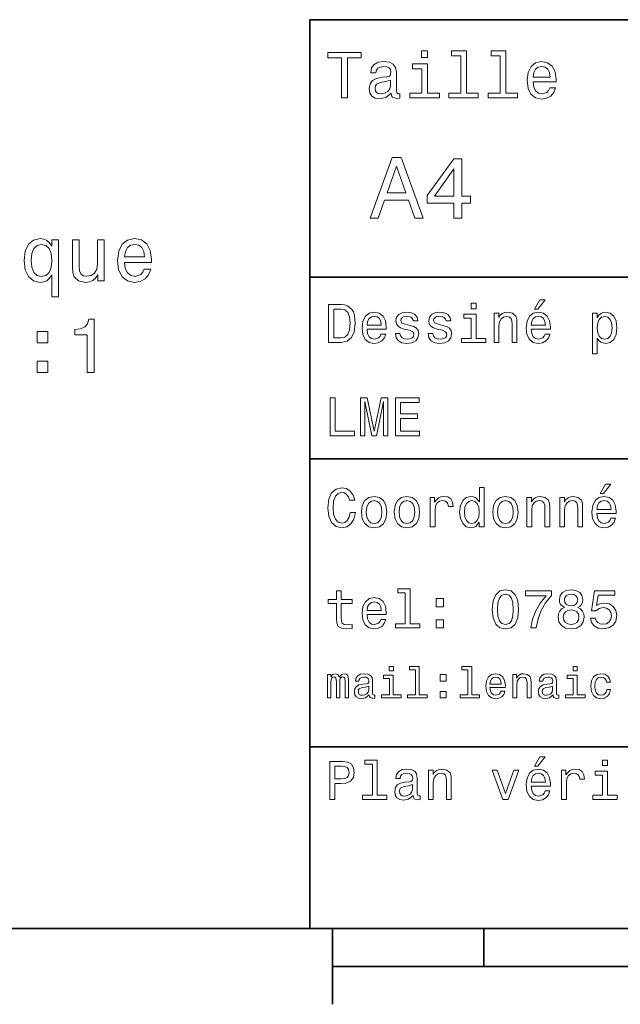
# Model space of a CAD drawing. Extents: x 0 to 296, y 0 to 210.
# Tile 2 of 9: x 78 to 118, y 5 to 70. Entities that reach past the tile are written whole.
import ezdxf

# ---------------------------------------------------------------- set-up
doc = ezdxf.new("R2010")
doc.units = 0

msp = doc.modelspace()

# ---------------------------------------------------------------- linework, layer by layer
at = {"color": 7, "lineweight": 35}
for p, q in [((97, 10), (97, 70)), ((97, 70), (287, 70)), ((97, 53), (162, 53)), ((97, 41), (162, 41)), ((97, 22), (162, 22)), ((10, 10), (287, 10)), ((97, 10), (287, 10)), ((98.5, 7.5), (198.5, 7.5))]:
    msp.add_line(p, q, dxfattribs=at)
at = {"color": 7, "lineweight": 35, "ltscale": 0.125}
msp.add_line((98.5, 10), (98.5, 5), dxfattribs=at)
at = {"color": 7, "lineweight": 35, "ltscale": 0.0625}
msp.add_line((108.5, 10), (108.5, 7.5), dxfattribs=at)
at = {"color": 7, "lineweight": 13}
for points in [[(99.102303, 64.837173), (99.5, 64.837173), (99.5, 67.47406), (100.407784, 67.47406), (100.407784, 67.837173), (98.190201, 67.837173), (98.190201, 67.47406), (99.102303, 67.47406)], [(104.786743, 67.940918), (104.384727, 67.940918), (104.384727, 67.508644), (104.786743, 67.508644)], [(106.969742, 67.621033), (106.969742, 65.157059), (106.187317, 65.157059), (106.187317, 64.837173), (108.128242, 64.837173), (108.128242, 65.157059), (107.350143, 65.157059), (107.350143, 67.940918), (106.373199, 67.940918), (106.373199, 67.621033)], [(109.572044, 67.621033), (109.572044, 65.157059), (108.789627, 65.157059), (108.789627, 64.837173), (110.730545, 64.837173), (110.730545, 65.157059), (109.952454, 65.157059), (109.952454, 67.940918), (108.975502, 67.940918), (108.975502, 67.621033)], [(102.387611, 65.139771), (102.387611, 65.126801), (102.409225, 64.979828), (102.47406, 64.876076), (102.746399, 64.793945), (102.958214, 64.828529), (102.958214, 65.122475), (102.867432, 65.109505), (102.746399, 65.165703), (102.724785, 65.338615), (102.724785, 66.540344), (102.672913, 66.84726), (102.521614, 67.0634), (102.257927, 67.193085), (101.886169, 67.240631), (101.523056, 67.188759), (101.255043, 67.041786), (101.086456, 66.812675), (101.030258, 66.510086), (101.030258, 66.484146), (101.371758, 66.484146), (101.402016, 66.665703), (101.497116, 66.795387), (101.65274, 66.873199), (101.873199, 66.903458), (102.085014, 66.881844), (102.236313, 66.817001), (102.327087, 66.704605), (102.357346, 66.548988), (102.340057, 66.367432), (102.270897, 66.276657), (102.097984, 66.233429), (101.773773, 66.198845), (101.402016, 66.121033), (101.138329, 65.982704), (100.982712, 65.766571), (100.935158, 65.446686), (100.978386, 65.161385), (101.112389, 64.949562), (101.328529, 64.815559), (101.626801, 64.768013), (102.028816, 64.858788)], [(104.773773, 65.157059), (104.773773, 67.080688), (103.796829, 67.080688), (103.796829, 66.756485), (104.393372, 66.756485), (104.393372, 65.157059), (103.615273, 65.157059), (103.615273, 64.837173), (105.560516, 64.837173), (105.560516, 65.157059)], [(111.750717, 65.887604), (113.272339, 65.887604), (113.276657, 66.064842), (113.207497, 66.561958), (113.017288, 66.933716), (112.714699, 67.158501), (112.312683, 67.240631), (111.919312, 67.154175), (111.616714, 66.912102), (111.422188, 66.51873), (111.353027, 66), (111.41787, 65.4683), (111.612396, 65.079247), (111.91066, 64.837173), (112.299713, 64.755043), (112.636887, 64.811234), (112.913544, 64.958214), (113.116714, 65.191643), (113.233429, 65.502876), (112.857346, 65.502876), (112.779541, 65.329971), (112.667145, 65.200287), (112.34726, 65.096542), (112.100868, 65.144089), (111.914986, 65.295387), (111.793945, 65.541786), (111.750717, 65.874634)], [(111.750717, 66.207489), (111.798271, 66.50576), (111.914986, 66.726219), (112.092216, 66.860229), (112.325653, 66.907776), (112.554756, 66.860229), (112.731987, 66.726219), (112.840057, 66.50576), (112.878967, 66.207489)], [(102.344383, 65.649857), (102.292511, 65.425072), (102.154182, 65.252159), (101.946686, 65.139771), (101.691643, 65.100861), (101.527374, 65.122475), (101.41066, 65.191643), (101.337173, 65.312675), (101.315559, 65.481262), (101.332855, 65.632561), (101.402016, 65.740631), (101.678673, 65.861671), (102.028816, 65.913544), (102.344383, 66.017288)], [(100.982712, 56.9049), (101.51297, 56.9049), (101.933716, 58.080692), (103.530258, 58.080692), (103.951012, 56.9049), (104.492798, 56.9049), (103.028816, 60.910664), (102.440926, 60.910664)], [(106.521614, 56.9049), (107.040344, 56.9049), (107.040344, 57.896255), (107.610954, 57.896255), (107.610954, 58.357349), (107.040344, 58.357349), (107.040344, 60.818443), (106.515854, 60.818443), (104.763687, 58.403458), (104.763687, 57.896255), (106.521614, 57.896255)], [(102.118156, 58.570606), (102.734871, 60.334293), (103.351585, 58.570606)], [(105.247841, 58.357349), (106.521614, 60.149857), (106.521614, 58.357349)], [(79.970688, 55.040878), (79.814346, 55.267822), (79.637833, 55.429207), (79.431061, 55.519981), (79.194031, 55.555286), (78.76535, 55.454422), (78.432495, 55.172001), (78.215637, 54.718109), (78.139992, 54.10788), (78.215637, 53.492607), (78.432495, 53.038715), (78.76535, 52.751251), (79.194031, 52.65543), (79.431061, 52.685688), (79.63279, 52.771423), (79.809296, 52.927765), (79.970688, 53.164795), (79.970688, 51.702259), (80.41449, 51.702259), (80.41449, 55.459465), (79.970688, 55.459465)], [(83.430336, 55.459465), (82.986534, 55.459465), (82.986534, 53.896065), (82.936096, 53.532951), (82.789848, 53.270702), (82.562897, 53.109322), (82.26535, 53.058887), (82.02832, 53.099236), (81.877022, 53.220272), (81.79129, 53.427044), (81.771118, 53.719551), (81.771118, 55.459465), (81.327316, 55.459465), (81.327316, 53.679207), (81.342438, 53.321136), (81.438263, 53.023586), (81.730774, 52.751251), (82.199791, 52.65543), (82.45195, 52.690731), (82.668808, 52.781509), (82.855408, 52.937851), (83.006706, 53.164795), (83.006706, 52.751251), (83.430336, 52.751251)], [(84.766792, 53.976757), (86.542007, 53.976757), (86.54705, 54.183529), (86.466354, 54.7635), (86.244461, 55.197216), (85.891434, 55.459465), (85.422409, 55.555286), (84.963478, 55.454422), (84.610451, 55.172001), (84.383507, 54.713066), (84.302811, 54.10788), (84.378464, 53.487564), (84.605408, 53.033672), (84.953392, 52.751251), (85.40728, 52.65543), (85.800659, 52.720993), (86.123421, 52.89246), (86.360451, 53.164795), (86.49662, 53.527908), (86.057861, 53.527908), (85.967079, 53.32618), (85.835953, 53.174881), (85.462753, 53.053844), (85.175293, 53.109322), (84.958435, 53.285835), (84.817223, 53.573296), (84.766792, 53.961624)], [(78.593887, 54.10788), (78.639267, 54.556728), (78.780487, 54.884537), (78.992294, 55.086266), (79.269676, 55.156872), (79.56218, 55.086266), (79.784088, 54.88958), (79.915207, 54.561771), (79.965637, 54.10788), (79.915207, 53.648945), (79.784088, 53.321136), (79.56218, 53.119408), (79.269676, 53.053844), (78.992294, 53.119408), (78.780487, 53.321136), (78.639267, 53.653988)], [(84.766792, 54.349953), (84.822266, 54.697937), (84.958435, 54.955143), (85.165207, 55.111481), (85.437546, 55.166958), (85.704834, 55.111481), (85.911606, 54.955143), (86.037689, 54.697937), (86.083069, 54.349953)], [(111.84726, 50.88797), (112.059799, 50.88797), (112.560516, 51.500362), (112.207489, 51.500362)], [(99.080688, 51.190563), (98.248558, 51.190563), (98.248558, 48.690563), (99.080688, 48.690563), (99.473343, 48.769814), (99.765129, 49.011169), (99.945244, 49.40382), (100.010086, 49.940563), (99.952446, 50.488113), (99.880402, 50.70425), (99.779541, 50.877163), (99.487755, 51.111313), (99.296829, 51.168949)], [(99.055473, 50.891571), (99.329254, 50.837536), (99.516571, 50.671829), (99.628242, 50.376442), (99.664268, 49.940563), (99.624641, 49.519093), (99.51297, 49.223705), (99.322044, 49.047192), (99.055473, 48.989555), (98.583572, 48.989555), (98.583572, 50.891571)], [(107.992798, 51.27702), (107.657784, 51.27702), (107.657784, 50.916786), (107.992798, 50.916786)], [(82.295609, 46.704422), (82.754547, 46.704422), (82.754547, 50.229637), (82.411606, 50.229637), (82.320831, 49.922001), (82.139267, 49.715229), (81.861893, 49.594193), (81.478607, 49.553844), (81.478607, 49.195778), (82.295609, 49.195778)], [(100.784584, 49.565922), (102.052597, 49.565922), (102.056198, 49.713619), (101.998558, 50.127884), (101.840057, 50.437683), (101.587898, 50.625), (101.252884, 50.693443), (100.925072, 50.621399), (100.672913, 50.41967), (100.510803, 50.091862), (100.453171, 49.659584), (100.507202, 49.216499), (100.669312, 48.892292), (100.91787, 48.690563), (101.242073, 48.62212), (101.523056, 48.668949), (101.753601, 48.791428), (101.922913, 48.98595), (102.020172, 49.245319), (101.706772, 49.245319), (101.64193, 49.101227), (101.548271, 48.993156), (101.2817, 48.9067), (101.07637, 48.946327), (100.921471, 49.072407), (100.820602, 49.27774), (100.784584, 49.555115)], [(100.784584, 49.832493), (100.824211, 50.081055), (100.921471, 50.264771), (101.069168, 50.376442), (101.263687, 50.416069), (101.454613, 50.376442), (101.602303, 50.264771), (101.69236, 50.081055), (101.724785, 49.832493)], [(103.623199, 49.818085), (103.317001, 49.890129), (103.090057, 49.972984), (103.014412, 50.142292), (103.036026, 50.261169), (103.111671, 50.347622), (103.234146, 50.401657), (103.41066, 50.423271), (103.579971, 50.401657), (103.713257, 50.336815), (103.799713, 50.239555), (103.835732, 50.109871), (104.145531, 50.109871), (104.145531, 50.117077), (104.091499, 50.351227), (103.943802, 50.534943), (103.713257, 50.650219), (103.41066, 50.693443), (103.104469, 50.650219), (102.881126, 50.531342), (102.740631, 50.354828), (102.697403, 50.131485), (102.729828, 49.915348), (102.830688, 49.76405), (102.996399, 49.655983), (103.237755, 49.580334), (103.590775, 49.493877), (103.806915, 49.40382), (103.864555, 49.331772), (103.886169, 49.223705), (103.853745, 49.09042), (103.767288, 48.989555), (103.626801, 48.924713), (103.439484, 48.903099), (103.241356, 48.924713), (103.09726, 49.000362), (103, 49.122841), (102.960373, 49.292149), (102.654175, 49.292149), (102.704613, 49.003963), (102.852303, 48.795029), (103.086456, 48.668949), (103.41066, 48.62212), (103.749283, 48.668949), (103.997841, 48.795029), (104.149139, 48.996758), (104.203171, 49.259727), (104.163544, 49.486671), (104.051872, 49.641571), (103.868156, 49.742435)], [(105.791786, 49.818085), (105.485588, 49.890129), (105.258644, 49.972984), (105.182999, 50.142292), (105.204613, 50.261169), (105.280258, 50.347622), (105.40274, 50.401657), (105.579254, 50.423271), (105.748558, 50.401657), (105.881844, 50.336815), (105.9683, 50.239555), (106.004326, 50.109871), (106.314117, 50.109871), (106.314117, 50.117077), (106.260086, 50.351227), (106.112396, 50.534943), (105.881844, 50.650219), (105.579254, 50.693443), (105.273056, 50.650219), (105.049713, 50.531342), (104.909225, 50.354828), (104.865997, 50.131485), (104.898415, 49.915348), (104.999283, 49.76405), (105.164986, 49.655983), (105.406342, 49.580334), (105.759369, 49.493877), (105.975502, 49.40382), (106.033142, 49.331772), (106.054756, 49.223705), (106.022339, 49.09042), (105.935883, 48.989555), (105.795387, 48.924713), (105.60807, 48.903099), (105.409943, 48.924713), (105.265854, 49.000362), (105.168587, 49.122841), (105.12896, 49.292149), (104.822769, 49.292149), (104.873199, 49.003963), (105.020897, 48.795029), (105.255043, 48.668949), (105.579254, 48.62212), (105.91787, 48.668949), (106.166428, 48.795029), (106.317726, 48.996758), (106.371758, 49.259727), (106.33213, 49.486671), (106.220459, 49.641571), (106.036743, 49.742435)], [(107.981987, 48.957134), (107.981987, 50.560158), (107.16787, 50.560158), (107.16787, 50.289986), (107.664986, 50.289986), (107.664986, 48.957134), (107.016571, 48.957134), (107.016571, 48.690563), (108.637611, 48.690563), (108.637611, 48.957134)], [(109.181557, 48.690563), (109.498558, 48.690563), (109.498558, 49.807278), (109.530983, 50.063042), (109.635445, 50.250362), (109.797546, 50.365635), (110.013687, 50.408863), (110.1866, 50.372841), (110.29467, 50.275578), (110.348701, 50.113472), (110.366714, 49.897335), (110.366714, 48.690563), (110.683716, 48.690563), (110.683716, 49.962177), (110.669312, 50.217941), (110.604469, 50.430477), (110.39193, 50.625), (110.060516, 50.693443), (109.876801, 50.668228), (109.721901, 50.599785), (109.588615, 50.484512), (109.484146, 50.329613), (109.484146, 50.625), (109.181557, 50.625)], [(111.627518, 49.565922), (112.895531, 49.565922), (112.899132, 49.713619), (112.841499, 50.127884), (112.682999, 50.437683), (112.430832, 50.625), (112.095825, 50.693443), (111.768013, 50.621399), (111.515854, 50.41967), (111.353745, 50.091862), (111.296112, 49.659584), (111.350143, 49.216499), (111.512245, 48.892292), (111.760803, 48.690563), (112.085014, 48.62212), (112.365997, 48.668949), (112.596542, 48.791428), (112.765854, 48.98595), (112.863113, 49.245319), (112.549713, 49.245319), (112.484871, 49.101227), (112.391212, 48.993156), (112.124641, 48.9067), (111.919312, 48.946327), (111.764412, 49.072407), (111.663544, 49.27774), (111.627518, 49.555115)], [(111.627518, 49.832493), (111.667145, 50.081055), (111.764412, 50.264771), (111.912102, 50.376442), (112.106628, 50.416069), (112.297546, 50.376442), (112.445244, 50.264771), (112.535301, 50.081055), (112.567726, 49.832493)], [(115.986313, 50.326012), (115.986313, 50.625), (115.669312, 50.625), (115.669312, 47.941284), (115.986313, 47.941284), (115.986313, 48.98595), (116.097984, 48.816643), (116.22406, 48.704971), (116.541069, 48.62212), (116.843658, 48.690563), (117.081413, 48.895893), (117.236313, 49.2201), (117.293945, 49.659584), (117.236313, 50.095463), (117.081413, 50.41967), (116.843658, 50.621399), (116.541069, 50.693443), (116.368156, 50.671829), (116.220459, 50.603386), (116.094383, 50.488113)], [(116.48703, 48.9067), (116.274498, 48.953533), (116.119598, 49.097622), (116.022339, 49.331772), (115.989914, 49.659584), (116.022339, 49.983791), (116.119598, 50.217941), (116.274498, 50.358429), (116.48703, 50.408863), (116.681557, 50.358429), (116.836456, 50.21434), (116.933716, 49.98019), (116.969742, 49.659584), (116.933716, 49.335377), (116.836456, 49.097622), (116.681557, 48.953533)], [(79.00238, 48.661194), (79.698349, 48.661194), (79.698349, 49.412636), (79.00238, 49.412636)], [(79.00238, 46.704422), (79.698349, 46.704422), (79.698349, 47.455864), (79.00238, 47.455864)], [(98.353027, 42.530979), (99.959656, 42.530979), (99.959656, 42.833572), (98.684441, 42.833572), (98.684441, 45.030979), (98.353027, 45.030979)], [(100.352303, 42.530979), (100.629684, 42.530979), (100.629684, 44.80043), (101.097984, 42.530979), (101.407784, 42.530979), (101.872482, 44.80043), (101.872482, 42.530979), (102.153458, 42.530979), (102.153458, 45.030979), (101.713974, 45.030979), (101.252884, 42.826366), (100.795387, 45.030979), (100.352303, 45.030979)], [(102.664986, 42.530979), (104.25, 42.530979), (104.25, 42.833572), (102.996399, 42.833572), (102.996399, 43.680115), (104.113113, 43.680115), (104.113113, 43.979107), (102.996399, 43.979107), (102.996399, 44.728386), (104.221184, 44.728386), (104.221184, 45.030979), (102.664986, 45.030979)], [(99.66787, 37.460373), (99.595818, 37.15778), (99.476944, 36.941643), (99.311241, 36.808357), (99.116714, 36.765129), (98.882568, 36.829971), (98.698845, 37.024494), (98.57637, 37.341499), (98.536743, 37.780979), (98.57637, 38.216858), (98.695244, 38.537464), (98.87896, 38.731987), (99.116714, 38.80043), (99.289627, 38.764408), (99.437317, 38.663544), (99.552597, 38.501442), (99.631844, 38.278099), (99.97406, 38.278099), (99.865997, 38.620316), (99.678673, 38.879681), (99.422913, 39.041786), (99.116714, 39.099422), (98.734871, 39.009365), (98.443085, 38.757202), (98.25576, 38.342937), (98.190926, 37.780979), (98.25576, 37.219021), (98.443085, 36.804756), (98.734871, 36.548992), (99.116714, 36.462536), (99.451729, 36.530979), (99.721901, 36.721901), (99.912827, 37.035301), (100.013687, 37.460373)], [(108.201729, 36.829971), (108.201729, 36.530979), (108.51873, 36.530979), (108.51873, 39.117435), (108.20533, 39.117435), (108.20533, 38.170029), (107.963974, 38.443802), (107.816284, 38.508644), (107.646973, 38.533859), (107.340775, 38.461815), (107.103027, 38.260086), (106.948128, 37.935879), (106.894089, 37.5), (106.948128, 37.064121), (107.103027, 36.736309), (107.340775, 36.530979), (107.646973, 36.462536), (107.816284, 36.487751), (107.967575, 36.552593)], [(116.184441, 38.728386), (116.396973, 38.728386), (116.897697, 39.340778), (116.54467, 39.340778)], [(100.413544, 37.496399), (100.471184, 37.056915), (100.636887, 36.732708), (100.899857, 36.530979), (101.252884, 36.462536), (101.602303, 36.530979), (101.865273, 36.729107), (102.030983, 37.053314), (102.092216, 37.496399), (102.030983, 37.935879), (101.865273, 38.263687), (101.602303, 38.461815), (101.252884, 38.533859), (100.899857, 38.461815), (100.636887, 38.260086), (100.471184, 37.935879)], [(102.58213, 37.496399), (102.639771, 37.056915), (102.805473, 36.732708), (103.068443, 36.530979), (103.421471, 36.462536), (103.770897, 36.530979), (104.033859, 36.729107), (104.19957, 37.053314), (104.260803, 37.496399), (104.19957, 37.935879), (104.033859, 38.263687), (103.770897, 38.461815), (103.421471, 38.533859), (103.068443, 38.461815), (102.805473, 38.260086), (102.639771, 37.935879)], [(104.963257, 36.530979), (105.280258, 36.530979), (105.280258, 37.636887), (105.312683, 37.903458), (105.409943, 38.094379), (105.568443, 38.209652), (105.780983, 38.249279), (105.939484, 38.224064), (106.058357, 38.152016), (106.130402, 38.029537), (106.155617, 37.863831), (106.476227, 37.863831), (106.432999, 38.155621), (106.314117, 38.364552), (106.115997, 38.490635), (105.845825, 38.533859), (105.662102, 38.505043), (105.503601, 38.432995), (105.363113, 38.310516), (105.251442, 38.144814), (105.251442, 38.465416), (104.963257, 38.465416)], [(109.087898, 37.496399), (109.145531, 37.056915), (109.311241, 36.732708), (109.574203, 36.530979), (109.927231, 36.462536), (110.276657, 36.530979), (110.539627, 36.729107), (110.70533, 37.053314), (110.766571, 37.496399), (110.70533, 37.935879), (110.539627, 38.263687), (110.276657, 38.461815), (109.927231, 38.533859), (109.574203, 38.461815), (109.311241, 38.260086), (109.145531, 37.935879)], [(111.350143, 36.530979), (111.667145, 36.530979), (111.667145, 37.647694), (111.69957, 37.903458), (111.804031, 38.090778), (111.966141, 38.206051), (112.182274, 38.249279), (112.355186, 38.213257), (112.463257, 38.115993), (112.517288, 37.953888), (112.535301, 37.737751), (112.535301, 36.530979), (112.852303, 36.530979), (112.852303, 37.802593), (112.837898, 38.058357), (112.773056, 38.270893), (112.560516, 38.465416), (112.229103, 38.533859), (112.045387, 38.508644), (111.890488, 38.440201), (111.757202, 38.324928), (111.65274, 38.170029), (111.65274, 38.465416), (111.350143, 38.465416)], [(113.51873, 36.530979), (113.835732, 36.530979), (113.835732, 37.647694), (113.868156, 37.903458), (113.972626, 38.090778), (114.134727, 38.206051), (114.350861, 38.249279), (114.523773, 38.213257), (114.631844, 38.115993), (114.685883, 37.953888), (114.703888, 37.737751), (114.703888, 36.530979), (115.020889, 36.530979), (115.020889, 37.802593), (115.006485, 38.058357), (114.941643, 38.270893), (114.729111, 38.465416), (114.39769, 38.533859), (114.213974, 38.508644), (114.059082, 38.440201), (113.925789, 38.324928), (113.821327, 38.170029), (113.821327, 38.465416), (113.51873, 38.465416)], [(115.964699, 37.406338), (117.232712, 37.406338), (117.236313, 37.554035), (117.178673, 37.9683), (117.020172, 38.278099), (116.768013, 38.465416), (116.432999, 38.533859), (116.105186, 38.461815), (115.853027, 38.260086), (115.690918, 37.932278), (115.633286, 37.5), (115.687317, 37.056915), (115.849426, 36.732708), (116.097984, 36.530979), (116.422188, 36.462536), (116.703171, 36.509365), (116.933716, 36.631844), (117.103027, 36.826366), (117.200287, 37.085735), (116.886887, 37.085735), (116.822044, 36.941643), (116.728386, 36.833572), (116.461815, 36.747116), (116.256485, 36.786743), (116.101585, 36.912823), (116.000717, 37.118156), (115.964699, 37.395531)], [(100.737755, 37.5), (100.770172, 37.824207), (100.87104, 38.058357), (101.033142, 38.20245), (101.252884, 38.25288), (101.469017, 38.20245), (101.631126, 38.061958), (101.731987, 37.824207), (101.768013, 37.5), (101.731987, 37.172188), (101.631126, 36.934437), (101.469017, 36.790344), (101.252884, 36.743515), (101.033142, 36.790344), (100.87104, 36.934437), (100.770172, 37.172188)], [(102.906342, 37.5), (102.938759, 37.824207), (103.039627, 38.058357), (103.201729, 38.20245), (103.421471, 38.25288), (103.637611, 38.20245), (103.799713, 38.061958), (103.900574, 37.824207), (103.9366, 37.5), (103.900574, 37.172188), (103.799713, 36.934437), (103.637611, 36.790344), (103.421471, 36.743515), (103.201729, 36.790344), (103.039627, 36.934437), (102.938759, 37.172188)], [(107.701012, 38.249279), (107.909943, 38.198845), (108.068443, 38.058357), (108.162102, 37.824207), (108.198128, 37.5), (108.162102, 37.172188), (108.068443, 36.938038), (107.909943, 36.793949), (107.701012, 36.747116), (107.502884, 36.793949), (107.351585, 36.938038), (107.250717, 37.175793), (107.2183, 37.5), (107.250717, 37.820606), (107.351585, 38.054756), (107.502884, 38.198845)], [(109.412102, 37.5), (109.444527, 37.824207), (109.545387, 38.058357), (109.707489, 38.20245), (109.927231, 38.25288), (110.143372, 38.20245), (110.305473, 38.061958), (110.406342, 37.824207), (110.44236, 37.5), (110.406342, 37.172188), (110.305473, 36.934437), (110.143372, 36.790344), (109.927231, 36.743515), (109.707489, 36.790344), (109.545387, 36.934437), (109.444527, 37.172188)], [(115.964699, 37.672909), (116.004318, 37.921471), (116.101585, 38.105186), (116.249283, 38.216858), (116.443802, 38.256485), (116.634727, 38.216858), (116.782425, 38.105186), (116.872482, 37.921471), (116.9049, 37.672909)], [(98.763687, 31.449568), (98.763687, 30.480547), (98.785301, 30.167147), (98.886169, 29.951008), (99.087898, 29.824926), (99.430115, 29.7817), (99.804756, 29.799711), (99.804756, 30.073486), (99.530983, 30.051872), (99.282417, 30.08069), (99.149132, 30.170748), (99.091499, 30.322046), (99.080688, 30.534582), (99.080688, 31.449568), (99.804756, 31.449568), (99.804756, 31.71974), (99.080688, 31.71974), (99.080688, 32.285301), (98.763687, 32.285301), (98.763687, 31.71974), (98.216141, 31.71974), (98.216141, 31.449568)], [(100.784584, 30.725504), (102.052597, 30.725504), (102.056198, 30.873198), (101.998558, 31.287464), (101.840057, 31.597261), (101.587898, 31.784582), (101.252884, 31.853025), (100.925072, 31.780979), (100.672913, 31.57925), (100.510803, 31.25144), (100.453171, 30.819164), (100.507202, 30.37608), (100.669312, 30.051872), (100.91787, 29.850143), (101.242073, 29.7817), (101.523056, 29.828529), (101.753601, 29.951008), (101.922913, 30.145533), (102.020172, 30.404898), (101.706772, 30.404898), (101.64193, 30.260807), (101.548271, 30.152737), (101.2817, 30.066282), (101.07637, 30.105907), (100.921471, 30.231987), (100.820602, 30.437319), (100.784584, 30.714697)], [(103.306198, 32.170029), (103.306198, 30.116714), (102.654175, 30.116714), (102.654175, 29.850143), (104.271614, 29.850143), (104.271614, 30.116714), (103.623199, 30.116714), (103.623199, 32.4366), (102.809074, 32.4366), (102.809074, 32.170029)], [(109.059074, 31.071325), (109.113113, 30.505762), (109.282425, 30.102304), (109.552597, 29.857347), (109.927231, 29.778097), (110.298271, 29.857347), (110.568443, 30.102304), (110.734146, 30.505762), (110.791786, 31.071325), (110.734146, 31.633286), (110.665703, 31.856628), (110.568443, 32.040344), (110.298271, 32.285301), (109.927231, 32.368156), (109.552597, 32.285301), (109.282425, 32.036743), (109.113113, 31.633286)], [(109.4049, 31.071325), (109.433716, 31.507204), (109.523773, 31.820604), (109.685883, 32.004322), (109.927231, 32.069164), (110.164986, 32.004322), (110.327087, 31.820604), (110.417145, 31.507204), (110.445969, 31.071325), (110.417145, 30.631844), (110.327087, 30.318443), (110.164986, 30.134726), (109.927231, 30.073486), (109.685883, 30.134726), (109.523773, 30.318443), (109.433716, 30.631844)], [(111.5951, 29.850143), (111.958931, 29.850143), (112.077812, 30.444523), (112.286743, 30.999279), (112.58213, 31.514408), (112.967575, 31.997118), (112.967575, 32.296108), (111.252884, 32.296108), (111.252884, 31.9683), (112.621758, 31.9683), (112.225502, 31.481987), (111.926514, 30.974062), (111.717575, 30.433718)], [(113.817726, 31.197405), (113.634003, 31.09654), (113.507927, 30.956051), (113.428673, 30.779539), (113.403458, 30.567001), (113.461098, 30.246397), (113.626801, 29.997837), (113.896973, 29.839336), (114.264404, 29.778097), (114.628242, 29.839336), (114.898415, 29.997837), (115.064117, 30.246397), (115.125359, 30.567001), (115.096542, 30.779539), (115.020889, 30.956051), (114.891212, 31.09654), (114.71109, 31.197405), (114.855186, 31.283861), (114.956055, 31.402737), (115.017288, 31.546829), (115.038902, 31.723343), (114.98127, 31.979107), (114.829971, 32.184437), (114.585014, 32.317722), (114.264404, 32.368156), (113.940201, 32.317722), (113.695244, 32.184437), (113.540344, 31.979107), (113.486313, 31.723343), (113.504318, 31.546829), (113.565559, 31.402737)], [(113.828529, 31.694523), (113.857346, 31.853025), (113.943802, 31.975504), (114.080688, 32.051151), (114.264404, 32.079971), (114.444527, 32.051151), (114.581413, 31.975504), (114.66787, 31.853025), (114.700287, 31.694523), (114.66787, 31.532419), (114.581413, 31.40634), (114.444527, 31.323486), (114.264404, 31.298271), (114.080688, 31.327089), (113.943802, 31.40634), (113.857346, 31.532419)], [(115.539627, 30.502161), (115.618874, 30.206772), (115.795387, 29.976225), (116.054756, 29.832132), (116.386169, 29.778097), (116.75, 29.842939), (117.034584, 30.019451), (117.214699, 30.300432), (117.283142, 30.660662), (117.221901, 30.995676), (117.048996, 31.258644), (116.778816, 31.427954), (116.429398, 31.489193), (116.159225, 31.445965), (115.950287, 31.327089), (116.051155, 32.000721), (117.146255, 32.000721), (117.146255, 32.296108), (115.809799, 32.296108), (115.611671, 30.970461), (115.899857, 30.970461), (116.108788, 31.139769), (116.375359, 31.201008), (116.605911, 31.161383), (116.782425, 31.046108), (116.894089, 30.869596), (116.933716, 30.642651), (116.894089, 30.415705), (116.778816, 30.239193), (116.60231, 30.127522), (116.375359, 30.087896), (116.184441, 30.113111), (116.036743, 30.195965), (115.928673, 30.325647), (115.874641, 30.502161)], [(100.784584, 30.992075), (100.824211, 31.240633), (100.921471, 31.424351), (101.069168, 31.536022), (101.263687, 31.575647), (101.454613, 31.536022), (101.602303, 31.424351), (101.69236, 31.240633), (101.724785, 30.992075)], [(105.341499, 31.247837), (105.838615, 31.247837), (105.838615, 31.784582), (105.341499, 31.784582)], [(113.749283, 30.574207), (113.7817, 30.765129), (113.886169, 30.909222), (114.048271, 31.002882), (114.264404, 31.035301), (114.476944, 31.002882), (114.639046, 30.909222), (114.743515, 30.765129), (114.779541, 30.574207), (114.743515, 30.368876), (114.639046, 30.213976), (114.476944, 30.113111), (114.264404, 30.08069), (114.048271, 30.113111), (113.886169, 30.213976), (113.7817, 30.368876)], [(105.341499, 29.850143), (105.838615, 29.850143), (105.838615, 30.386887), (105.341499, 30.386887)], [(98.170029, 25.224785), (98.403458, 25.224785), (98.403458, 26.259367), (98.41787, 26.414986), (98.461098, 26.527378), (98.527374, 26.59366), (98.613831, 26.619598), (98.682999, 26.596542), (98.729103, 26.538906), (98.752159, 26.440924), (98.760803, 26.311241), (98.760803, 25.224785), (98.979828, 25.224785), (98.979828, 26.259367), (98.99424, 26.412106), (99.03746, 26.524496), (99.106628, 26.59366), (99.193085, 26.619598), (99.262245, 26.596542), (99.308357, 26.538906), (99.337173, 26.311241), (99.337173, 25.224785), (99.570602, 25.224785), (99.570602, 26.293949), (99.556198, 26.515852), (99.510086, 26.685881), (99.41787, 26.789627), (99.268013, 26.827091), (99.092216, 26.769453), (98.956772, 26.602306), (98.850143, 26.766571), (98.671471, 26.827091), (98.507202, 26.769453), (98.394814, 26.60807), (98.394814, 26.772335), (98.170029, 26.772335)], [(100.925072, 25.426514), (100.925072, 25.417868), (100.939484, 25.319885), (100.982712, 25.250721), (101.164268, 25.195967), (101.305473, 25.219021), (101.305473, 25.414986), (101.244957, 25.406342), (101.164268, 25.443806), (101.149857, 25.559078), (101.149857, 26.360231), (101.115273, 26.564842), (101.014412, 26.708935), (100.838615, 26.795389), (100.590775, 26.827091), (100.348701, 26.792507), (100.170029, 26.694525), (100.05764, 26.541788), (100.020172, 26.340059), (100.020172, 26.322767), (100.247841, 26.322767), (100.268013, 26.443806), (100.331413, 26.53026), (100.435158, 26.582134), (100.58213, 26.602306), (100.723343, 26.587896), (100.824211, 26.54467), (100.884727, 26.469742), (100.9049, 26.365995), (100.893372, 26.244957), (100.84726, 26.184439), (100.731987, 26.155621), (100.515854, 26.132566), (100.268013, 26.080692), (100.092216, 25.988474), (99.988472, 25.844381), (99.956772, 25.631124), (99.985588, 25.440924), (100.074928, 25.299713), (100.219017, 25.210375), (100.41787, 25.178675), (100.685883, 25.239195)], [(102.515854, 25.438042), (102.515854, 26.720463), (101.864555, 26.720463), (101.864555, 26.504324), (102.262245, 26.504324), (102.262245, 25.438042), (101.743515, 25.438042), (101.743515, 25.224785), (103.040344, 25.224785), (103.040344, 25.438042)], [(102.524498, 27.293949), (102.256485, 27.293949), (102.256485, 27.005764), (102.524498, 27.005764)], [(103.979828, 27.080692), (103.979828, 25.438042), (103.458214, 25.438042), (103.458214, 25.224785), (104.752159, 25.224785), (104.752159, 25.438042), (104.233429, 25.438042), (104.233429, 27.293949), (103.58213, 27.293949), (103.58213, 27.080692)], [(105.60807, 26.342941), (106.005768, 26.342941), (106.005768, 26.772335), (105.60807, 26.772335)], [(107.44957, 27.080692), (107.44957, 25.438042), (106.927956, 25.438042), (106.927956, 25.224785), (108.221901, 25.224785), (108.221901, 25.438042), (107.703171, 25.438042), (107.703171, 27.293949), (107.051872, 27.293949), (107.051872, 27.080692)], [(108.902016, 25.925074), (109.916428, 25.925074), (109.919312, 26.043228), (109.873199, 26.374641), (109.746399, 26.622478), (109.54467, 26.772335), (109.276657, 26.827091), (109.014412, 26.769453), (108.812683, 26.60807), (108.682999, 26.345821), (108.636887, 26), (108.680115, 25.645535), (108.809799, 25.386168), (109.008644, 25.224785), (109.268013, 25.170031), (109.492798, 25.207495), (109.677231, 25.305477), (109.812683, 25.461096), (109.890488, 25.668589), (109.639771, 25.668589), (109.587898, 25.553314), (109.51297, 25.46686), (109.299713, 25.397696), (109.135445, 25.429396), (109.011528, 25.53026), (108.930832, 25.694525), (108.902016, 25.916428)], [(110.414986, 25.224785), (110.668587, 25.224785), (110.668587, 26.118156), (110.694527, 26.322767), (110.778099, 26.472624), (110.907784, 26.564842), (111.080688, 26.599424), (111.219017, 26.570606), (111.305473, 26.492796), (111.348701, 26.363113), (111.363113, 26.190203), (111.363113, 25.224785), (111.616714, 25.224785), (111.616714, 26.242077), (111.605186, 26.446688), (111.553314, 26.616716), (111.383286, 26.772335), (111.118156, 26.827091), (110.971184, 26.806917), (110.84726, 26.752163), (110.740631, 26.659943), (110.657059, 26.536024), (110.657059, 26.772335), (110.414986, 26.772335)], [(113.06916, 25.426514), (113.06916, 25.417868), (113.083572, 25.319885), (113.126801, 25.250721), (113.308357, 25.195967), (113.44957, 25.219021), (113.44957, 25.414986), (113.389046, 25.406342), (113.308357, 25.443806), (113.293945, 25.559078), (113.293945, 26.360231), (113.259369, 26.564842), (113.158501, 26.708935), (112.982712, 26.795389), (112.734871, 26.827091), (112.492798, 26.792507), (112.314117, 26.694525), (112.201729, 26.541788), (112.164261, 26.340059), (112.164261, 26.322767), (112.39193, 26.322767), (112.412102, 26.443806), (112.475502, 26.53026), (112.579247, 26.582134), (112.726227, 26.602306), (112.867432, 26.587896), (112.9683, 26.54467), (113.028816, 26.469742), (113.048988, 26.365995), (113.03746, 26.244957), (112.991356, 26.184439), (112.876083, 26.155621), (112.659943, 26.132566), (112.412102, 26.080692), (112.236313, 25.988474), (112.132561, 25.844381), (112.100861, 25.631124), (112.129684, 25.440924), (112.219017, 25.299713), (112.363113, 25.210375), (112.561958, 25.178675), (112.829971, 25.239195)], [(114.659943, 25.438042), (114.659943, 26.720463), (114.008644, 26.720463), (114.008644, 26.504324), (114.406342, 26.504324), (114.406342, 25.438042), (113.887604, 25.438042), (113.887604, 25.224785), (115.184433, 25.224785), (115.184433, 25.438042)], [(114.668587, 27.293949), (114.400574, 27.293949), (114.400574, 27.005764), (114.668587, 27.005764)], [(116.605186, 26.259367), (116.855904, 26.259367), (116.804031, 26.489914), (116.680115, 26.671471), (116.48703, 26.783863), (116.236313, 26.827091), (115.959656, 26.769453), (115.749275, 26.60807), (115.616714, 26.345821), (115.570602, 25.994238), (115.613831, 25.645535), (115.743515, 25.386168), (115.948128, 25.224785), (116.227661, 25.170031), (116.475502, 25.213257), (116.668587, 25.334295), (116.801147, 25.524496), (116.858788, 25.778099), (116.616714, 25.778099), (116.573486, 25.616716), (116.492798, 25.495678), (116.377518, 25.42075), (116.236313, 25.397696), (116.060516, 25.43516), (115.933716, 25.550434), (115.855904, 25.737753), (115.829971, 26.002882), (115.855904, 26.262249), (115.9366, 26.449568), (116.066284, 26.564842), (116.236313, 26.605188), (116.386169, 26.579252), (116.498558, 26.51297), (116.573486, 26.40346)], [(100.896255, 25.766571), (100.861671, 25.616716), (100.769455, 25.501442), (100.631126, 25.426514), (100.461098, 25.400578), (100.351585, 25.414986), (100.273773, 25.461096), (100.224785, 25.541788), (100.210373, 25.654181), (100.221901, 25.755045), (100.268013, 25.827091), (100.452446, 25.907782), (100.685883, 25.942364), (100.896255, 26.011528)], [(108.902016, 26.138329), (108.933716, 26.337177), (109.011528, 26.48415), (109.129684, 26.573488), (109.285301, 26.605188), (109.438042, 26.573488), (109.556198, 26.48415), (109.628242, 26.337177), (109.654175, 26.138329)], [(113.040344, 25.766571), (113.00576, 25.616716), (112.913544, 25.501442), (112.775215, 25.426514), (112.605186, 25.400578), (112.495674, 25.414986), (112.41787, 25.461096), (112.368874, 25.541788), (112.354462, 25.654181), (112.365997, 25.755045), (112.412102, 25.827091), (112.596542, 25.907782), (112.829971, 25.942364), (113.040344, 26.011528)], [(105.60807, 25.224785), (106.005768, 25.224785), (106.005768, 25.654181), (105.60807, 25.654181)], [(98.324211, 18.530979), (98.655617, 18.530979), (98.655617, 19.586454), (99.023056, 19.586454), (99.394089, 19.604465), (99.689484, 19.730547), (99.880402, 19.975504), (99.945244, 20.310518), (99.894814, 20.620316), (99.750717, 20.847261), (99.51297, 20.98415), (99.188759, 21.030979), (98.324211, 21.030979)], [(101.137611, 20.850864), (101.137611, 18.79755), (100.485588, 18.79755), (100.485588, 18.530979), (102.103027, 18.530979), (102.103027, 18.79755), (101.454613, 18.79755), (101.454613, 21.117435), (100.640488, 21.117435), (100.640488, 20.850864)], [(111.84726, 20.728386), (112.059799, 20.728386), (112.560516, 21.340778), (112.207489, 21.340778)], [(116.667145, 21.117435), (116.33213, 21.117435), (116.33213, 20.757204), (116.667145, 20.757204)], [(99.098701, 20.724783), (99.314842, 20.703169), (99.473343, 20.634726), (99.567001, 20.508644), (99.599426, 20.310518), (99.5634, 20.101583), (99.466141, 19.975504), (99.30043, 19.910662), (99.073486, 19.892651), (98.655617, 19.892651), (98.655617, 20.724783)], [(103.824928, 18.78314), (103.824928, 18.772333), (103.842941, 18.649855), (103.896973, 18.5634), (104.123917, 18.494957), (104.30043, 18.523775), (104.30043, 18.768732), (104.224785, 18.757925), (104.123917, 18.804754), (104.105911, 18.948847), (104.105911, 19.950287), (104.062683, 20.206051), (103.9366, 20.386166), (103.716858, 20.494236), (103.407059, 20.533861), (103.104469, 20.490633), (102.881126, 20.368155), (102.740631, 20.177233), (102.693802, 19.925072), (102.693802, 19.903458), (102.978386, 19.903458), (103.003601, 20.054754), (103.082855, 20.162823), (103.21254, 20.227665), (103.396255, 20.252882), (103.572769, 20.234869), (103.698845, 20.180836), (103.774498, 20.087175), (103.799713, 19.957493), (103.785301, 19.806194), (103.727669, 19.730547), (103.583572, 19.694523), (103.3134, 19.665705), (103.003601, 19.600864), (102.783859, 19.48559), (102.654175, 19.305475), (102.614555, 19.038904), (102.650574, 18.801151), (102.762245, 18.62464), (102.94236, 18.512968), (103.190926, 18.473343), (103.52594, 18.54899)], [(104.844383, 18.530979), (105.161385, 18.530979), (105.161385, 19.647694), (105.193802, 19.903458), (105.298271, 20.090778), (105.460373, 20.206051), (105.676514, 20.249279), (105.849426, 20.213255), (105.957497, 20.115993), (106.011528, 19.95389), (106.029541, 19.737751), (106.029541, 18.530979), (106.346542, 18.530979), (106.346542, 19.802593), (106.33213, 20.058357), (106.267288, 20.270893), (106.054756, 20.465418), (105.723343, 20.533861), (105.539627, 20.508644), (105.384727, 20.440201), (105.251442, 20.324926), (105.146973, 20.170029), (105.146973, 20.465418), (104.844383, 20.465418)], [(109.761528, 18.530979), (110.096542, 18.530979), (110.802597, 20.465418), (110.474785, 20.465418), (109.930832, 18.905619), (109.376083, 20.465418), (109.04467, 20.465418)], [(111.627518, 19.40634), (112.895531, 19.40634), (112.899132, 19.554033), (112.841499, 19.9683), (112.682999, 20.278097), (112.430832, 20.465418), (112.095825, 20.533861), (111.768013, 20.461815), (111.515854, 20.260086), (111.353745, 19.932276), (111.296112, 19.5), (111.350143, 19.056915), (111.512245, 18.732708), (111.760803, 18.530979), (112.085014, 18.462536), (112.365997, 18.509365), (112.596542, 18.631844), (112.765854, 18.826368), (112.863113, 19.085733), (112.549713, 19.085733), (112.484871, 18.941643), (112.391212, 18.833572), (112.124641, 18.747118), (111.919312, 18.786743), (111.764412, 18.912823), (111.663544, 19.118155), (111.627518, 19.395533)], [(111.627518, 19.672911), (111.667145, 19.921469), (111.764412, 20.105186), (111.912102, 20.216858), (112.106628, 20.256483), (112.297546, 20.216858), (112.445244, 20.105186), (112.535301, 19.921469), (112.567726, 19.672911)], [(113.637604, 18.530979), (113.954613, 18.530979), (113.954613, 19.636887), (113.98703, 19.903458), (114.08429, 20.094379), (114.242798, 20.209654), (114.45533, 20.249279), (114.613831, 20.224062), (114.732712, 20.152016), (114.804756, 20.029537), (114.829971, 19.863832), (115.150574, 19.863832), (115.107346, 20.155619), (114.988472, 20.364553), (114.790344, 20.490633), (114.520172, 20.533861), (114.336456, 20.505043), (114.177956, 20.432997), (114.03746, 20.310518), (113.925789, 20.144812), (113.925789, 20.465418), (113.637604, 20.465418)], [(116.656342, 18.79755), (116.656342, 20.400576), (115.842216, 20.400576), (115.842216, 20.130404), (116.33934, 20.130404), (116.33934, 18.79755), (115.690918, 18.79755), (115.690918, 18.530979), (117.311958, 18.530979), (117.311958, 18.79755)], [(103.788902, 19.208212), (103.745674, 19.020893), (103.630402, 18.876801), (103.457489, 18.78314), (103.244957, 18.750719), (103.10807, 18.768732), (103.010803, 18.826368), (102.94957, 18.927233), (102.931557, 19.067722), (102.945969, 19.193804), (103.003601, 19.283861), (103.234146, 19.384726), (103.52594, 19.427954), (103.788902, 19.514408)]]:
    msp.add_lwpolyline(points, close=True, dxfattribs=at)

doc.saveas('drawing.dxf')
